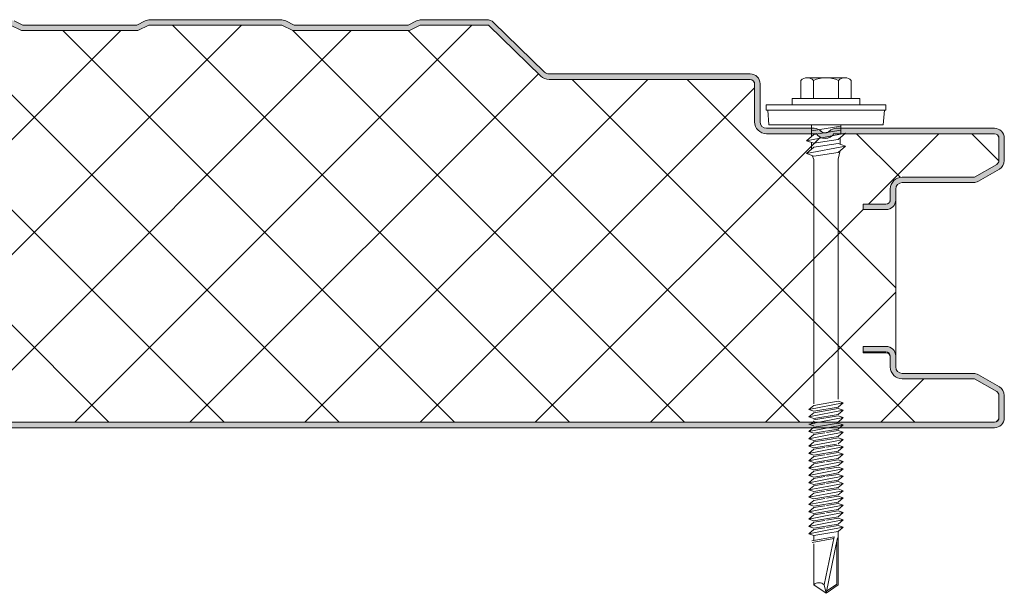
# Model space of a CAD drawing. Header units: millimetres. Extents: x 4895 to 13107, y -1689 to 6634.
# Tile 8 of 9: x 5853 to 6035, y 6342 to 6448. Entities that reach past the tile are written whole.
import ezdxf

# ---------------------------------------------------------------- set-up
doc = ezdxf.new("R2010")
doc.units = ezdxf.units.MM
doc.layers.add('A-DETL-GENF', color=92, linetype='Continuous', lineweight=13)

# ---------------------------------------------------------------- blocks, each defined once
blk = doc.blocks.new('HFX 1000 - FINELINE - FLAT - HFX 1000 75mm - FINELINE - FLAT-4474038-JOINT 10')
at = {"layer": 'A-DETL-GENF'}
h = blk.add_hatch(color=256, dxfattribs=at)
h.paths.add_polyline_path([(992.72, 0), (996.41, 0.03), (996.67, 0.06), (997.1, 0.24), (997.48, 0.53), (997.81, 1.03), (997.94, 1.33), (998, 1.8), (998, 5.96), (997.94, 6.43), (997.76, 6.86), (997.48, 7.23), (997, 7.58), (993.22, 9.76), (992.72, 9.95), (992.32, 10), (978.89, 10.04), (978.6, 10.16), (978.35, 10.35), (978.1, 10.75), (978.04, 10.89), (978, 11.2), (977.95, 13.59), (977.88, 13.8), (977.76, 14.1), (977.48, 14.47), (977.1, 14.76), (976.67, 14.94), (976.2, 15), (972, 15), (972, 14), (976.41, 13.97), (976.77, 13.76), (976.98, 13.41), (977, 13.06), (977, 11.18), (977.08, 10.63), (977.3, 10.1), (977.65, 9.64), (978.1, 9.29), (978.63, 9.07), (979.2, 9), (992.54, 9), (996.77, 6.53), (996.98, 6.17), (997, 5.96), (996.98, 1.59), (996.77, 1.23), (996.41, 1.03), (996.2, 1), (1.59, 1.03), (1.23, 1.23), (1.03, 1.59), (1, 1.8), (1, 9.3), (0.93, 9.87), (0.71, 10.4), (0.36, 10.86), (-0.1, 11.21), (-0.63, 11.43), (-1.2, 11.5), (-20.41, 11.53), (-20.77, 11.73), (-20.97, 12.09), (-21, 12.3), (-20.97, 13.41), (-20.77, 13.77), (-20.41, 13.97), (-20.2, 14), (-16, 14), (-16, 15), (-20.41, 14.97), (-20.67, 14.94), (-21.1, 14.76), (-21.47, 14.47), (-21.76, 14.1), (-21.94, 13.67), (-22, 13.2), (-21.99, 12.21), (-21.9, 11.73), (-21.76, 11.4), (-21.47, 11.03), (-21, 10.7), (-20.67, 10.56), (-20.2, 10.5), (-0.89, 10.46), (-0.6, 10.34), (-0.35, 10.15), (-0.16, 9.9), (-0.04, 9.61), (0, 9.3), (0, 1.8), (0.1, 1.23), (0.24, 0.9), (0.53, 0.53), (1, 0.2), (1.33, 0.06), (1.8, 0), (971.21, 0)])
h.paths.add_polyline_path([(972, 40.19), (976.2, 40.19), (976.67, 40.26), (977.1, 40.44), (977.48, 40.72), (977.81, 41.22), (977.94, 41.53), (978, 41.99), (978.04, 44.31), (978.16, 44.59), (978.35, 44.84), (978.63, 45.05), (978.89, 45.15), (979.2, 45.19), (992.72, 45.25), (992.79, 45.26), (993.22, 45.44), (997.1, 47.67), (997.48, 47.96), (997.76, 48.33), (997.94, 48.77), (998, 49.23), (997.99, 53.51), (997.9, 53.96), (997.76, 54.29), (997.48, 54.67), (997, 54.99), (996.6, 55.14), (996.04, 55.19), (966.65, 55.14), (966.33, 55.04), (965.76, 54.67), (965.38, 54.4), (964.92, 54.33), (964.48, 54.48), (963.67, 55.04), (963.32, 55.16), (962.95, 55.19), (953.89, 55.24), (953.6, 55.36), (953.35, 55.55), (953.16, 55.79), (953.04, 56.08), (953, 56.39), (953, 63.39), (952.9, 63.96), (952.65, 64.44), (952.48, 64.67), (952, 64.99), (951.67, 65.13), (951.2, 65.19), (913.85, 65.23), (913.56, 65.35), (913.07, 65.77), (903.92, 74.68), (903.55, 74.96), (902.99, 75.15), (902.66, 75.19), (890.18, 75.14), (889.72, 74.97), (888.16, 74.19), (867.16, 74.19), (865.15, 75.14), (864.67, 75.19), (840.18, 75.14), (839.72, 74.97), (838.16, 74.19), (817.16, 74.19), (815.15, 75.14), (814.67, 75.19), (790.18, 75.14), (789.72, 74.97), (788.16, 74.19), (767.16, 74.19), (765.15, 75.14), (764.67, 75.19), (740.18, 75.14), (739.72, 74.97), (738.16, 74.19), (717.16, 74.19), (715.15, 75.14), (714.67, 75.19), (690.18, 75.14), (689.72, 74.97), (688.16, 74.19), (667.16, 74.19), (665.15, 75.14), (664.67, 75.19), (640.18, 75.14), (639.72, 74.97), (638.16, 74.19), (617.16, 74.19), (615.15, 75.14), (614.67, 75.19), (590.18, 75.14), (589.72, 74.97), (588.16, 74.19), (567.16, 74.19), (565.15, 75.14), (564.67, 75.19), (540.18, 75.14), (539.72, 74.97), (538.16, 74.19), (517.16, 74.19), (515.15, 75.14), (514.67, 75.19), (490.18, 75.14), (489.72, 74.97), (488.16, 74.19), (467.16, 74.19), (465.15, 75.14), (464.67, 75.19), (440.18, 75.14), (439.72, 74.97), (438.16, 74.19), (417.16, 74.19), (415.15, 75.14), (414.67, 75.19), (390.18, 75.14), (389.72, 74.97), (388.16, 74.19), (367.16, 74.19), (365.15, 75.14), (364.67, 75.19), (340.18, 75.14), (339.72, 74.97), (338.16, 74.19), (317.16, 74.19), (315.15, 75.14), (314.67, 75.19), (290.18, 75.14), (289.72, 74.97), (288.16, 74.19), (267.16, 74.19), (265.15, 75.14), (264.67, 75.19), (240.18, 75.14), (239.72, 74.97), (238.16, 74.19), (217.16, 74.19), (215.15, 75.14), (214.67, 75.19), (190.18, 75.14), (189.72, 74.97), (188.16, 74.19), (167.16, 74.19), (165.15, 75.14), (164.67, 75.19), (140.18, 75.14), (139.72, 74.97), (138.16, 74.19), (117.16, 74.19), (115.15, 75.14), (114.67, 75.19), (90.18, 75.14), (89.72, 74.97), (88.16, 74.19), (67.16, 74.19), (65.15, 75.14), (64.67, 75.19), (40.18, 75.14), (39.36, 74.79), (38.16, 74.19), (17.16, 74.19), (15.15, 75.14), (14.67, 75.19), (-9.82, 75.14), (-10.28, 74.97), (-11.84, 74.19), (-32.84, 74.19), (-34.85, 75.14), (-35.33, 75.19), (-47.66, 75.15), (-47.79, 75.14), (-48.22, 74.96), (-48.59, 74.68), (-55.75, 67.65), (-55.91, 67.31), (-55.99, 66.93), (-55.98, 66.56), (-55.88, 66.19), (-55.7, 65.86), (-55.44, 65.58), (-55.13, 65.37), (-54.54, 65.21), (-53.99, 65.19), (-26.2, 65.15), (-0.56, 57.27), (-0.33, 57.09), (-0.15, 56.85), (-0.04, 56.56), (0, 56.26), (-0.04, 46.08), (-0.16, 45.79), (-0.35, 45.55), (-0.63, 45.34), (-0.89, 45.24), (-1.2, 45.19), (-20.41, 45.17), (-20.67, 45.13), (-21.1, 44.95), (-21.47, 44.67), (-21.76, 44.29), (-21.94, 43.86), (-22, 43.39), (-22, 41.99), (-21.94, 41.53), (-21.76, 41.09), (-21.47, 40.72), (-21.1, 40.44), (-20.67, 40.26), (-20.2, 40.19), (-16, 40.19), (-16, 41.19), (-20.41, 41.22), (-20.77, 41.43), (-20.97, 41.79), (-21, 41.99), (-20.97, 43.6), (-20.77, 43.96), (-20.41, 44.17), (-20.2, 44.19), (-1.2, 44.19), (-0.63, 44.27), (-0.1, 44.49), (0.36, 44.84), (0.71, 45.29), (0.93, 45.83), (1, 46.39), (1, 56.26), (0.93, 56.83), (0.71, 57.36), (0.39, 57.79), (-0.05, 58.14), (-0.56, 58.37), (-26.2, 66.19), (-54.54, 66.21), (-54.82, 66.37), (-54.97, 66.62), (-54.99, 66.87), (-54.88, 67.14), (-54.67, 67.37), (-47.66, 74.19), (-35.07, 74.19), (-33.07, 73.19), (-11.6, 73.19), (-9.6, 74.19), (14.93, 74.19), (16.93, 73.19), (38.4, 73.19), (40.4, 74.19), (64.93, 74.19), (66.93, 73.19), (88.4, 73.19), (90.4, 74.19), (114.93, 74.19), (116.93, 73.19), (138.4, 73.19), (140.4, 74.19), (164.93, 74.19), (166.93, 73.19), (188.4, 73.19), (190.4, 74.19), (214.93, 74.19), (216.93, 73.19), (238.4, 73.19), (240.4, 74.19), (264.93, 74.19), (266.93, 73.19), (288.4, 73.19), (290.4, 74.19), (314.93, 74.19), (316.93, 73.19), (338.4, 73.19), (340.4, 74.19), (364.93, 74.19), (366.93, 73.19), (388.4, 73.19), (390.4, 74.19), (414.93, 74.19), (416.93, 73.19), (438.4, 73.19), (440.4, 74.19), (464.93, 74.19), (466.93, 73.19), (488.4, 73.19), (490.4, 74.19), (514.93, 74.19), (516.93, 73.19), (538.4, 73.19), (540.4, 74.19), (564.93, 74.19), (566.93, 73.19), (588.4, 73.19), (590.4, 74.19), (614.93, 74.19), (616.93, 73.19), (638.4, 73.19), (640.4, 74.19), (664.93, 74.19), (666.93, 73.19), (688.4, 73.19), (690.4, 74.19), (714.93, 74.19), (716.93, 73.19), (738.4, 73.19), (740.4, 74.19), (764.93, 74.19), (766.93, 73.19), (788.4, 73.19), (790.4, 74.19), (814.93, 74.19), (816.93, 73.19), (838.4, 73.19), (840.4, 74.19), (864.93, 74.19), (866.93, 73.19), (888.4, 73.19), (890.4, 74.19), (902.99, 74.19), (912.62, 64.82), (913.07, 64.48), (913.59, 64.27), (914.15, 64.19), (951.41, 64.17), (951.77, 63.96), (951.98, 63.6), (952, 63.39), (952, 56.39), (952.08, 55.83), (952.3, 55.29), (952.65, 54.84), (953.1, 54.49), (953.63, 54.27), (954.2, 54.19), (963.35, 54.19), (963.67, 53.83), (964.07, 53.56), (964.52, 53.39), (965, 53.33), (965.66, 53.45), (965.93, 53.56), (966.33, 53.83), (966.65, 54.19), (996.41, 54.17), (996.77, 53.96), (996.98, 53.6), (997, 53.39), (996.98, 49.03), (996.77, 48.67), (996.6, 48.54), (992.54, 46.19), (979.2, 46.19), (978.63, 46.12), (978.1, 45.9), (977.65, 45.55), (977.3, 45.09), (977.08, 44.56), (977, 43.99), (976.98, 41.79), (976.77, 41.43), (976.41, 41.22), (976.2, 41.19), (972, 41.19), (972, 40.26)])
h = blk.add_hatch(dxfattribs=at)
h.set_pattern_fill('FP_2', color=256, style=0, pattern_type=2)
h.set_pattern_definition([(45, (-5036.852, -6372.485), (-10.606602, 10.606602), []), (135, (-5036.852, -6372.485), (-10.606602, -10.606602), [])])
h.paths.add_polyline_path([(1.8, 1), (996.41, 1.03), (996.77, 1.23), (996.9, 1.4), (997, 1.8), (997, 5.96), (996.9, 6.36), (996.6, 6.65), (992.54, 9), (979.2, 9), (978.63, 9.07), (978.1, 9.29), (977.65, 9.64), (977.3, 10.1), (977.08, 10.63), (977, 11.2), (977, 13.07), (976.87, 13.44), (976.58, 13.71), (976.2, 13.8), (972, 13.8), (972, 15), (976.2, 15), (976.67, 14.94), (977.1, 14.76), (977.48, 14.47), (977.76, 14.1), (977.94, 13.67), (978, 13.2), (978, 41.99), (977.94, 41.53), (977.76, 41.09), (977.48, 40.72), (977.1, 40.44), (976.67, 40.26), (976.2, 40.19), (972, 40.19), (972, 41.19), (976.41, 41.22), (976.77, 41.43), (976.9, 41.59), (977, 41.99), (977, 43.99), (977.08, 44.56), (977.3, 45.09), (977.65, 45.55), (978.1, 45.9), (978.63, 46.12), (979.2, 46.19), (992.54, 46.19), (996.77, 48.67), (996.9, 48.83), (997, 49.23), (997, 53.39), (996.9, 53.79), (996.6, 54.09), (996.2, 54.19), (966.65, 54.19), (966.33, 53.83), (965.93, 53.56), (965.48, 53.39), (965, 53.33), (964.52, 53.39), (964.07, 53.56), (963.67, 53.83), (963.35, 54.19), (954.2, 54.19), (953.63, 54.27), (953.1, 54.49), (952.65, 54.84), (952.3, 55.29), (952.08, 55.83), (952, 56.39), (952, 63.39), (951.9, 63.79), (951.6, 64.09), (951.2, 64.19), (914.15, 64.19), (913.59, 64.27), (913.07, 64.48), (912.62, 64.82), (902.99, 74.19), (890.4, 74.19), (888.4, 73.19), (866.93, 73.19), (864.93, 74.19), (840.4, 74.19), (838.4, 73.19), (816.93, 73.19), (814.93, 74.19), (790.4, 74.19), (788.4, 73.19), (766.93, 73.19), (764.93, 74.19), (740.4, 74.19), (738.4, 73.19), (716.93, 73.19), (714.93, 74.19), (690.4, 74.19), (688.4, 73.19), (666.93, 73.19), (664.93, 74.19), (640.4, 74.19), (638.4, 73.19), (616.93, 73.19), (614.93, 74.19), (590.4, 74.19), (588.4, 73.19), (566.93, 73.19), (564.93, 74.19), (540.4, 74.19), (538.4, 73.19), (516.93, 73.19), (514.93, 74.19), (490.4, 74.19), (488.4, 73.19), (466.93, 73.19), (464.93, 74.19), (440.4, 74.19), (438.4, 73.19), (416.93, 73.19), (414.93, 74.19), (390.4, 74.19), (388.4, 73.19), (366.93, 73.19), (364.93, 74.19), (340.4, 74.19), (338.4, 73.19), (316.93, 73.19), (314.93, 74.19), (290.4, 74.19), (288.4, 73.19), (266.93, 73.19), (264.93, 74.19), (240.4, 74.19), (238.4, 73.19), (216.93, 73.19), (214.93, 74.19), (190.4, 74.19), (188.4, 73.19), (166.93, 73.19), (164.93, 74.19), (140.4, 74.19), (138.4, 73.19), (116.93, 73.19), (114.93, 74.19), (90.4, 74.19), (88.4, 73.19), (66.93, 73.19), (64.93, 74.19), (40.4, 74.19), (38.4, 73.19), (16.93, 73.19), (14.93, 74.19), (-9.6, 74.19), (-11.6, 73.19), (-33.07, 73.19), (-35.07, 74.19), (-47.66, 74.19), (-54.91, 67.11), (-54.97, 66.99), (-54.95, 66.57), (-54.79, 66.34), (-54.54, 66.21), (-54.4, 66.19), (-26.2, 66.19), (-0.56, 58.37), (-0.05, 58.14), (0.39, 57.79), (0.72, 57.34), (0.93, 56.82), (1, 56.26), (1, 46.39), (0.93, 45.83), (0.71, 45.29), (0.36, 44.84), (-0.1, 44.49), (-0.63, 44.27), (-1.2, 44.19), (-20.41, 44.17), (-20.77, 43.96), (-20.89, 43.79), (-21, 43.39), (-21, 41.99), (-20.89, 41.59), (-20.6, 41.3), (-20.2, 41.19), (-16, 41.19), (-16, 40.19), (-20.2, 40.19), (-20.67, 40.26), (-21.1, 40.44), (-21.47, 40.72), (-21.76, 41.09), (-21.94, 41.53), (-22, 41.99), (-22, 13.2), (-21.94, 13.67), (-21.76, 14.1), (-21.47, 14.47), (-21.1, 14.76), (-20.67, 14.94), (-20.2, 15), (-16, 15), (-16, 14), (-20.41, 13.97), (-20.77, 13.77), (-20.89, 13.6), (-21, 13.2), (-21, 12.3), (-20.89, 11.9), (-20.6, 11.61), (-20.2, 11.5), (-1.2, 11.5), (-0.63, 11.43), (-0.1, 11.21), (0.36, 10.86), (0.71, 10.4), (0.93, 9.87), (1, 9.3), (1, 1.8), (1.11, 1.4), (1.4, 1.11), (1.59, 1.03)])
for p, q in [((817.16, 74.19), (815.61, 74.97)), ((839.72, 74.97), (838.16, 74.19)), ((864.67, 75.19), (840.66, 75.19)), ((867.16, 74.19), (865.61, 74.97)), ((889.72, 74.97), (888.16, 74.19)), ((902.66, 75.19), (890.66, 75.19)), ((913.31, 65.53), (903.92, 74.68)), ((816.93, 73.19), (814.93, 74.19)), ((838.4, 73.19), (816.93, 73.19)), ((838.16, 74.19), (817.16, 74.19)), ((840.4, 74.19), (838.4, 73.19)), ((864.93, 74.19), (840.4, 74.19)), ((866.93, 73.19), (864.93, 74.19)), ((888.4, 73.19), (866.93, 73.19)), ((888.16, 74.19), (867.16, 74.19)), ((890.4, 74.19), (888.4, 73.19)), ((902.99, 74.19), (890.4, 74.19)), ((912.62, 64.82), (902.99, 74.19)), ((951.2, 65.19), (914.15, 65.19)), ((951.2, 64.19), (914.15, 64.19)), ((960.52, 63.99), (960.52, 60.66)), ((961.68, 64.51), (968.64, 64.51)), ((962.84, 63.99), (962.84, 60.66)), ((967.48, 63.99), (967.48, 60.66)), ((969.8, 63.99), (969.8, 60.66)), ((952, 56.39), (952, 63.39)), ((953, 56.39), (953, 63.39)), ((971.41, 60.66), (958.91, 60.66)), ((958.91, 60.66), (958.91, 59.51)), ((971.41, 59.51), (971.41, 60.66)), ((976.16, 59.51), (954.16, 59.51)), ((954.16, 59.51), (954.16, 58.51)), ((954.16, 58.51), (976.16, 58.51)), ((954.41, 58.51), (954.63, 55.82)), ((975.69, 55.82), (975.91, 58.51)), ((976.16, 58.51), (976.16, 59.51)), ((962.95, 55.19), (954.2, 55.19)), ((975.69, 55.82), (954.63, 55.82)), ((962.47, 55.82), (962.47, 53.69)), ((967.86, 55.56), (962.47, 54.73)), ((967.86, 54.83), (962.91, 54.07)), ((996.2, 55.19), (967.05, 55.19)), ((967.86, 55.82), (967.86, 54.12)), ((963.35, 54.19), (954.2, 54.19)), ((961.55, 52.89), (968.77, 54.3)), ((962.91, 54.07), (961.55, 52.89)), ((962.91, 52.43), (961.55, 52.89)), ((967.41, 53.12), (962.91, 52.43)), ((996.2, 54.19), (966.65, 54.19)), ((968.77, 54.3), (967.41, 53.12)), ((967.77, 53.43), (967.77, 52.26)), ((997, 49.23), (997, 53.39)), ((998, 49.23), (998, 53.39)), ((961.55, 50.52), (968.77, 51.92)), ((962.91, 51.7), (961.55, 50.52)), ((962.47, 52.58), (962.47, 51.32)), ((967.41, 52.39), (962.91, 51.7)), ((968.77, 51.92), (967.41, 52.39)), ((967.41, 50.74), (968.77, 51.92)), ((967.42, 49.47), (967.79, 51.08)), ((961.55, 50.52), (962.91, 50.05)), ((962.6, 50.16), (962.92, 49.43)), ((962.91, 50.05), (967.41, 50.74)), ((962.92, 49.43), (962.92, 4.43)), ((967.42, 5.25), (967.42, 49.47)), ((992.54, 46.19), (996.6, 48.54)), ((993.22, 45.44), (997.1, 47.67)), ((979.2, 46.19), (992.54, 46.19)), ((977, 41.99), (977, 43.99)), ((978, 41.99), (978, 43.99)), ((979.2, 45.19), (992.32, 45.19)), ((978, 13.2), (978, 41.99)), ((972, 40.19), (972, 41.19)), ((972, 41.19), (976.2, 41.19)), ((976.2, 40.19), (972, 40.19)), ((972, 13.8), (972, 15)), ((972, 15), (976.2, 15)), ((972, 14), (976.2, 14)), ((976.2, 13.8), (972, 13.8)), ((977, 13.2), (977, 13.07)), ((977, 11.2), (977, 13.07)), ((978, 11.2), (978, 13.2)), ((992.32, 10), (979.2, 10)), ((997.1, 7.52), (993.22, 9.76)), ((992.54, 9), (979.2, 9)), ((996.6, 6.65), (992.54, 9)), ((997, 1.8), (997, 5.96)), ((998, 1.8), (998, 5.96)), ((962.01, 3.34), (968.31, 4.56)), ((962.91, 4.12), (962.01, 3.34)), ((962.91, 4.12), (967.41, 4.87)), ((962.91, 3.03), (967.41, 3.78)), ((968.31, 4.56), (967.41, 4.87)), ((968.31, 4.56), (967.41, 3.78)), ((962.01, 3.34), (962.91, 3.03)), ((962.01, 1.99), (968.31, 3.22)), ((962.91, 2.77), (962.01, 1.99)), ((962.01, 1.99), (962.91, 1.68)), ((967.41, 3.53), (962.91, 2.77)), ((967.41, 2.44), (962.91, 1.68)), ((967.41, 2.18), (962.91, 1.43)), ((962.92, 0.82), (968.31, 1.87)), ((968.31, 1.87), (967.24, 0.81)), ((968.31, 3.22), (967.41, 3.53)), ((968.31, 3.22), (967.41, 2.44)), ((968.31, 1.87), (967.41, 2.18)), ((1.8, 1), (996.2, 1)), ((1.8, 0), (996.2, 0)), ((962.01, 0.65), (963.11, 0.86)), ((962.01, 0.65), (962.91, 0.34)), ((962.91, 0.08), (962.01, -0.7)), ((962.4, 0.72), (962.99, 1.19)), ((962.91, 0.08), (963.76, 0.22)), ((963.76, 0.22), (967.41, 0.83)), ((968.31, 0.52), (964.26, -0.26)), ((968.31, 0.52), (967.18, 0.91)), ((968.31, 0.52), (967.41, -0.26)), ((964.26, -0.26), (962.01, -0.7)), ((962.01, -0.7), (962.91, -1.01)), ((962.91, -1.27), (962.01, -2.05)), ((962.01, -2.05), (965.4, -1.39)), ((962.91, -1.01), (964.71, -0.71)), ((964.93, -0.93), (962.91, -1.27)), ((964.71, -0.71), (967.41, -0.26)), ((967.41, -0.51), (965.25, -0.87)), ((965.4, -1.39), (968.31, -0.82)), ((967.41, -1.6), (965.88, -1.86)), ((968.31, -0.82), (967.41, -0.51)), ((968.31, -0.82), (967.41, -1.6)), ((962.01, -2.05), (962.91, -2.36)), ((962.01, -3.39), (966.55, -2.51)), ((962.91, -2.61), (962.01, -3.39)), ((962.01, -3.39), (962.91, -3.7)), ((965.88, -1.86), (962.91, -2.36)), ((966.11, -2.08), (962.91, -2.61)), ((962.91, -3.7), (967.06, -3.01)), ((964.93, -3.62), (962.91, -3.96)), ((967.41, -3.21), (965.25, -3.57)), ((965.4, -4.08), (968.31, -3.52)), ((967.41, -1.86), (966.11, -2.08)), ((966.55, -2.51), (968.31, -2.17)), ((968.31, -2.17), (967.38, -2.96)), ((968.31, -2.17), (967.41, -1.86)), ((968.31, -3.52), (967.41, -3.21)), ((968.31, -3.52), (967.41, -4.3)), ((962.91, -3.96), (962.01, -4.74)), ((962.01, -4.74), (965.4, -4.08)), ((962.01, -4.74), (962.91, -5.05)), ((962.91, -5.31), (962.01, -6.09)), ((962.01, -6.09), (965.4, -5.43)), ((965.88, -4.55), (962.91, -5.05)), ((964.93, -4.97), (962.91, -5.31)), ((967.41, -4.56), (965.25, -4.92)), ((965.4, -5.43), (968.31, -4.87)), ((967.41, -4.3), (965.88, -4.55)), ((968.31, -4.87), (967.41, -4.56)), ((968.31, -4.87), (967.41, -5.65)), ((962.01, -6.09), (962.91, -6.4)), ((962.91, -6.65), (962.01, -7.43)), ((962.01, -7.43), (965.4, -6.77)), ((965.88, -5.9), (962.91, -6.4)), ((964.93, -6.31), (962.91, -6.65)), ((965.88, -7.25), (962.91, -7.74)), ((967.41, -5.9), (965.25, -6.26)), ((967.41, -7.25), (965.25, -7.61)), ((965.4, -6.77), (968.31, -6.21)), ((967.41, -5.65), (965.88, -5.9)), ((967.41, -6.99), (965.88, -7.25)), ((968.31, -6.21), (967.41, -5.9)), ((968.31, -6.21), (967.41, -6.99)), ((968.31, -7.56), (967.41, -7.25)), ((962.01, -7.43), (962.91, -7.74)), ((962.91, -8), (962.01, -8.78)), ((962.01, -8.78), (965.4, -8.12)), ((962.01, -8.78), (962.91, -9.09)), ((964.93, -7.66), (962.91, -8)), ((965.88, -8.59), (962.91, -9.09)), ((964.93, -9.01), (962.91, -9.35)), ((967.41, -8.59), (965.25, -8.95)), ((965.4, -8.12), (968.31, -7.56)), ((965.4, -9.47), (968.31, -8.9)), ((967.41, -8.34), (965.88, -8.59)), ((968.31, -7.56), (967.41, -8.34)), ((968.31, -8.9), (967.41, -8.59)), ((968.31, -8.9), (967.41, -9.68)), ((962.91, -9.35), (962.01, -10.13)), ((962.01, -10.13), (965.4, -9.47)), ((962.01, -10.13), (962.91, -10.44)), ((962.91, -10.69), (962.01, -11.47)), ((962.01, -11.47), (965.4, -10.81)), ((965.88, -9.94), (962.91, -10.44)), ((964.93, -10.35), (962.91, -10.69)), ((967.41, -9.94), (965.25, -10.3)), ((965.4, -10.81), (968.31, -10.25)), ((967.41, -9.68), (965.88, -9.94)), ((968.31, -10.25), (967.41, -9.94)), ((968.31, -10.25), (967.41, -11.03)), ((962.01, -11.47), (962.91, -11.78)), ((962.91, -12.04), (962.01, -12.82)), ((962.01, -12.82), (965.4, -12.16)), ((965.88, -11.29), (962.91, -11.78)), ((964.93, -11.7), (962.91, -12.04)), ((965.88, -12.63), (962.91, -13.13)), ((967.41, -11.29), (965.25, -11.65)), ((967.41, -12.63), (965.25, -12.99)), ((965.4, -12.16), (968.31, -11.6)), ((967.41, -11.03), (965.88, -11.29)), ((967.41, -12.38), (965.88, -12.63)), ((968.31, -11.6), (967.41, -11.29)), ((968.31, -11.6), (967.41, -12.38)), ((968.31, -12.94), (967.41, -12.63)), ((962.01, -12.82), (962.91, -13.13)), ((962.91, -13.39), (962.01, -14.17)), ((962.01, -14.17), (965.4, -13.51)), ((962.01, -14.17), (962.91, -14.48)), ((964.93, -13.05), (962.91, -13.39)), ((965.88, -13.98), (962.91, -14.48)), ((964.93, -14.39), (962.91, -14.73)), ((967.41, -13.98), (965.25, -14.34)), ((965.4, -13.51), (968.31, -12.94)), ((965.4, -14.85), (968.31, -14.29)), ((967.41, -13.72), (965.88, -13.98)), ((968.31, -12.94), (967.41, -13.72)), ((968.31, -14.29), (967.41, -13.98)), ((968.31, -14.29), (967.41, -15.07)), ((962.91, -14.73), (962.01, -15.51)), ((962.01, -15.51), (965.4, -14.85)), ((962.01, -15.51), (962.91, -15.82)), ((962.91, -16.08), (962.01, -16.86)), ((962.01, -16.86), (965.4, -16.2)), ((965.88, -15.33), (962.91, -15.82)), ((964.93, -15.74), (962.91, -16.08)), ((967.41, -15.33), (965.25, -15.69)), ((965.4, -16.2), (968.31, -15.64)), ((967.41, -15.07), (965.88, -15.33)), ((968.31, -15.64), (967.41, -15.33)), ((968.31, -15.64), (967.41, -16.42)), ((962.01, -16.86), (962.91, -17.17)), ((962.91, -17.43), (962.01, -18.21)), ((962.01, -18.21), (965.4, -17.55)), ((965.88, -16.67), (962.91, -17.17)), ((964.93, -17.09), (962.91, -17.43)), ((965.88, -18.02), (962.91, -18.52)), ((967.41, -16.67), (965.25, -17.03)), ((967.41, -18.02), (965.25, -18.38)), ((965.4, -17.55), (968.31, -16.98)), ((967.41, -16.42), (965.88, -16.67)), ((967.41, -17.76), (965.88, -18.02)), ((968.31, -16.98), (967.41, -16.67)), ((968.31, -16.98), (967.41, -17.76)), ((968.31, -18.33), (967.41, -18.02)), ((962.01, -18.21), (962.91, -18.52)), ((962.91, -18.77), (962.01, -19.55)), ((962.01, -19.55), (965.4, -18.89)), ((962.01, -19.55), (962.91, -19.86)), ((964.93, -18.43), (962.91, -18.77)), ((965.88, -19.37), (962.91, -19.86)), ((962.91, -19.86), (962.91, -20.79)), ((965.4, -18.89), (968.31, -18.33)), ((967.41, -19.11), (965.88, -19.37)), ((968.31, -18.33), (967.41, -19.11)), ((967.41, -28.95), (967.41, -19.11)), ((966.65, -20.13), (962.52, -20.86)), ((962.58, -21.18), (966.59, -20.4)), ((962.91, -21.38), (962.91, -28.95)), ((964.82, -28.95), (966.65, -20.13)), ((967.29, -20.27), (965.16, -30.52)), ((967.15, -20.95), (967.15, -28.81)), ((962.91, -28.95), (965.16, -30.52)), ((965.16, -30.52), (964.82, -28.95)), ((965.16, -30.52), (967.41, -28.95)), ((967.15, -28.81), (965.24, -30.15))]:
    blk.add_line(p, q, dxfattribs=at)
for centre, radius, start, end in [((840.66, 73.09), 2.1, 90, 116.5651), ((864.67, 73.09), 2.1, 63.4349, 90), ((890.66, 73.09), 2.1, 90, 116.5651), ((902.66, 73.39), 1.8, 45.7585, 90), ((914.15, 66.39), 1.2, 225.7585, 270), ((914.15, 66.39), 2.2, 225.7585, 270), ((951.2, 63.39), 1.8, 0, 90), ((951.2, 63.39), 0.8, 360, 90), ((951.2, 63.39), 0.8, 0, 30), ((961.68, 62.97), 1.54, 41.3319, 138.6681), ((965.16, 59.12), 5.39, 64.5175, 115.4825), ((968.64, 62.97), 1.54, 41.3319, 138.6681), ((954.2, 56.39), 2.2, 180, 270), ((954.2, 56.39), 1.2, 180, 270), ((962.95, 53.39), 1.8, 42.5149, 90), ((965, 55.33), 1, 224.796, 319.2505), ((967.05, 53.39), 1.8, 90, 135.2187), ((996.2, 53.39), 1.8, 0, 90), ((965, 55.33), 2, 214.5, 325.5), ((996.2, 53.39), 0.8, 360, 90), ((996.2, 53.39), 0.8, 0, 30), ((996.2, 49.23), 0.8, 300, 0), ((996.2, 49.23), 0.8, 330, 360), ((996.2, 49.23), 1.8, 300, 0), ((979.2, 43.99), 2.2, 90, 180), ((992.32, 46.99), 1.8, 270, 300), ((979.2, 43.99), 1.2, 90, 180), ((976.2, 41.99), 1.8, 270, 360), ((976.2, 41.99), 0.8, 270, 360), ((976.2, 41.99), 0.8, 330, 360), ((976.2, 13.2), 1.8, 0, 90), ((976.2, 13.2), 0.8, 360, 90), ((976.2, 13), 0.8, 4.7467, 90), ((979.2, 11.2), 2.2, 180, 270), ((979.2, 11.2), 1.2, 180, 270), ((992.32, 8.2), 1.8, 60, 90), ((996.2, 5.96), 1.8, 360, 60), ((996.2, 5.96), 0.8, 360, 60), ((996.2, 5.96), 0.8, 360, 30), ((996.2, 1.8), 1.8, 270, 0), ((996.2, 1.8), 0.8, 270, 360), ((996.2, 1.8), 0.8, 330, 0), ((963.86, -29.98), 1.41, 47.2756, 132.7244)]:
    blk.add_arc(centre, radius, start, end, dxfattribs=at)

msp = doc.modelspace()

# ---------------------------------------------------------------- block references
at = {"layer": 'A-DETL-GENF'}
msp.add_blockref('HFX 1000 - FINELINE - FLAT - HFX 1000 75mm - FINELINE - FLAT-4474038-JOINT 10', (5036.85, 6372.48), dxfattribs=at)

doc.saveas('drawing.dxf')
